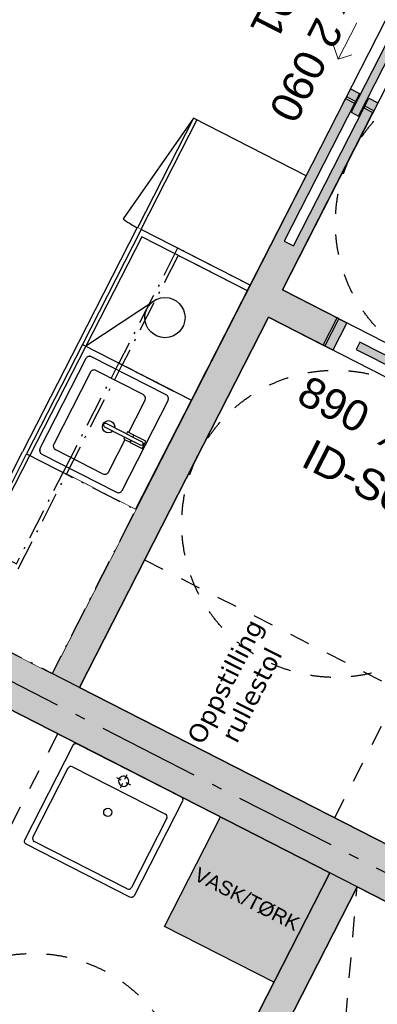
# Model space of a CAD drawing. Header units: millimetres. Extents: x 113452 to 163521, y 85995 to 132858.
# Tile 38 of 78: x 133663 to 135410, y 108553 to 113360. Entities that reach past the tile are written whole.
import ezdxf
from ezdxf.enums import TextEntityAlignment as Align

# ---------------------------------------------------------------- set-up
doc = ezdxf.new("R2010")
doc.units = ezdxf.units.MM
doc.header["$LTSCALE"] = 0.5
doc.header["$MEASUREMENT"] = 0
for name, pattern in [('Akselinje', [1500, 1000, -200, 100, -200]), ('Over snittplan', [520, 300, -100, 20, -100]), ('PLINE', [0]), ('Stipling', [400, 200, -200]), ('Wipeout_Contour', [2000, 0, -2000])]:
    doc.linetypes.add(name, pattern=pattern)
for name, color, linetype in [('0(Nye konstruksjoner)', 7, 'Continuous'), ('24-- Innervegger (Skravur)(Nye konstruksjoner)', 7, 'Continuous'), ('24-- Innervegger(Nye konstruksjoner)', 7, 'Continuous'), ('244- Vinduer_ dører_ foldevegger(Nye konstruksjoner)', 7, 'Continuous'), ('273- Kjøkkeninnredning (Skravur)(Nye konstruksjoner)', 7, 'Continuous'), ('273- Kjøkkeninnredning(Nye konstruksjoner)', 7, 'Continuous'), ('315- Utstyr for sanitærinstallasjoner (Skravur)(Nye konstruksjoner)', 7, 'Continuous'), ('315- Utstyr for sanitærinstallasjoner(Nye konstruksjoner)', 7, 'Continuous'), ('82-- Modullinjer(Nye konstruksjoner)', 7, 'Continuous'), ('842-M___1_100 Målsetting bygning(Nye konstruksjoner)', 7, 'Continuous'), ('852- Teknisk_symbolsk informasjon_ bygning(Nye konstruksjoner)', 7, 'Continuous'), ('862- M___Nettoareal(Nye konstruksjoner)', 7, 'Continuous'), ('862- M___Nettoareal(Polylinje)(Nye konstruksjoner)', 7, 'Continuous'), ('862- M___Nettoareal(Tekst)(Nye konstruksjoner)', 7, 'Continuous'), ('878- Annen overflate_visuell informasjon_snusirkler(Nye konstruksjoner)', 7, 'Continuous')]:
    doc.layers.add(name, color=color, linetype=linetype)
doc.layers.add('234- Vinduer_ dører_ porter(Nye konstruksjoner)', color=7, linetype='Continuous', lineweight=0)
doc.styles.add('GENERATED_STYLE_1', font='arial.ttf')
doc.styles.add('GENERATED_STYLE_2', font='arial.ttf')
doc.styles.add('GENERATED_STYLE_3', font='verdana.ttf')
doc.dimstyles.new('GENERATED_STYLE__1', dxfattribs={"dimtxt": 200, "dimasz": 190, "dimexe": 0.18, "dimexo": 0.0625, "dimgap": 0, "dimtad": 1, "dimdec": 0, "dimzin": 0, "dimdsep": 46, "dimtxsty": 'GENERATED_STYLE_1', "dimblk": 'ARROWHEAD_6', "dimblk1": 'ARROWHEAD_6', "dimblk2": 'ARROWHEAD_6', "dimcen": 0.09, "dimse1": 1, "dimse2": 1, "dimclrd": 256, "dimclre": 256, "dimclrt": 256, "dimadec": 1, "dimazin": 0, "dimtfac": 1, "dimtdec": 4, "dimtmove": 0, "dimatfit": 3, "dimfxl": 1, "dimtolj": 1, "dimtzin": 0, "dimarcsym": 0})

# ---------------------------------------------------------------- blocks, each defined once
blk = doc.blocks.new('Leilighet 4_101_13_1', base_point=(132842.5, 119904.3))
at = {"layer": '862- M___Nettoareal(Polylinje)(Nye konstruksjoner)', "linetype": 'PLINE', "flags": 128}
blk.add_lwpolyline([(132836.6, 118488.9), (129669.9, 112288.8), (136315.2, 108894.6), (139482, 115094.7), (135686.4, 117033.3)], close=True, dxfattribs=at)
at = {"layer": '862- M___Nettoareal(Tekst)(Nye konstruksjoner)', "style": 'GENERATED_STYLE_1'}
for tag, height, p in [('DUMMY_862', 150, (131389.7, 118862)), ('ROOM_NAME', 200, (131669.6, 118673.3)), ('DUMMY_861', 200, (131100.8, 117605.4))]:
    blk.add_attdef(tag, text='', height=height, rotation=242.9436, dxfattribs=at).set_placement(p, align=Align.TOP_LEFT)
blk = doc.blocks.new('Leilighet 5_101_14_1', base_point=(129551.8, 113461.5))
at = {"layer": '862- M___Nettoareal(Polylinje)(Nye konstruksjoner)', "linetype": 'PLINE', "flags": 128}
blk.add_lwpolyline([(129556.1, 112066.2), (126394.8, 105876.8), (127908.8, 105103.5), (133040.2, 102482.6), (136201.5, 108671.9)], close=True, dxfattribs=at)
at = {"layer": '862- M___Nettoareal(Tekst)(Nye konstruksjoner)', "style": 'GENERATED_STYLE_1'}
for tag, height, p in [('DUMMY_862', 150, (128098.9, 112419.2)), ('ROOM_NAME', 200, (128378.8, 112230.6)), ('DUMMY_861', 200, (127810, 111162.6))]:
    blk.add_attdef(tag, text='', height=height, rotation=242.9436, dxfattribs=at).set_placement(p, align=Align.TOP_LEFT)
blk = doc.blocks.new('Entre_106_17_1', base_point=(136685.9, 111472.7))
at = {"layer": '862- M___Nettoareal(Polylinje)(Nye konstruksjoner)', "linetype": 'PLINE', "flags": 128}
blk.add_lwpolyline([(137306.8, 110836), (138299.2, 112779), (135938.9, 113984.6), (134946.5, 112041.6)], close=True, dxfattribs=at)
at = {"layer": '862- M___Nettoareal(Tekst)(Nye konstruksjoner)', "style": 'GENERATED_STYLE_1'}
for tag, height, p in [('DUMMY_862', 150, (137127.5, 112549.9)), ('ROOM_NAME', 200, (137407.4, 112361.2)), ('DUMMY_861', 200, (137109.2, 111823.1))]:
    blk.add_attdef(tag, text='', height=height, rotation=242.9436, dxfattribs=at).set_placement(p, align=Align.TOP_LEFT)
blk = doc.blocks.new('Bod_106_18_1', base_point=(136151.3, 109295.1))
at = {"layer": '862- M___Nettoareal(Polylinje)(Nye konstruksjoner)', "linetype": 'PLINE', "flags": 128}
blk.add_lwpolyline([(136315.2, 108894.6), (137238.6, 110702.4), (134878.3, 111908), (133954.9, 110100.2)], close=True, dxfattribs=at)
at = {"layer": '862- M___Nettoareal(Tekst)(Nye konstruksjoner)', "insert": (136026.7, 110476), "char_height": 150, "attachment_point": 1, "rotation": 242.9436, "style": 'GENERATED_STYLE_1'}
blk.add_mtext('\\A1;{\\pql;\\pt0,24100;\\fArial|b0|i0|c0|p0;\\W1.000000;5,4\\fArial|b0|i0|c0|p0;\\W1.000000;\\A1{\\H.66x;\\S^  ;}\\fArial|b0|i0|c0|p0;\\W1.000000; m\\fArial|b0|i0|c0|p0;\\W1.000000;\\A1{\\H.66x;\\S2^  ;}}', dxfattribs=at)
at = {"layer": '862- M___Nettoareal(Tekst)(Nye konstruksjoner)', "style": 'GENERATED_STYLE_1'}
for tag, height, p in [('DUMMY_862', 150, (136059.7, 110459.2)), ('ROOM_NAME', 200, (136339.5, 110270.5)), ('DUMMY_861', 200, (136117.5, 109881.6))]:
    blk.add_attdef(tag, text='', height=height, rotation=242.9436, dxfattribs=at).set_placement(p, align=Align.TOP_LEFT)
blk = doc.blocks.new('Bad_106_22_1', base_point=(133746.3, 108042.9))
at = {"layer": '862- M___Nettoareal(Polylinje)(Nye konstruksjoner)', "linetype": 'PLINE', "flags": 128}
blk.add_lwpolyline([(134063.3, 107012.7), (135177.8, 109194.8), (132595, 110514), (132071.8, 109489.6), (132249.9, 109398.7), (132068, 109042.4), (131889.9, 109133.4), (131480.5, 108331.9)], close=True, dxfattribs=at)
at = {"layer": '862- M___Nettoareal(Tekst)(Nye konstruksjoner)', "style": 'GENERATED_STYLE_1'}
for tag, height, p in [('DUMMY_862', 150, (133845.5, 108323.5)), ('ROOM_NAME', 200, (134125.4, 108134.8)), ('DUMMY_861', 200, (133903.4, 107745.9))]:
    blk.add_attdef(tag, text='', height=height, rotation=242.9436, dxfattribs=at).set_placement(p, align=Align.TOP_LEFT)
blk = doc.blocks.new('Stue_kjøkken_101_33_1', base_point=(132006.4, 113565.7))
at = {"layer": '862- M___Nettoareal(Polylinje)(Nye konstruksjoner)', "linetype": 'PLINE', "flags": 128}
blk.add_lwpolyline([(131653.9, 116173.2), (129669.9, 112288.8), (133821.3, 110168.4), (135805.3, 114052.8)], close=True, dxfattribs=at)
at = {"layer": '862- M___Nettoareal(Tekst)(Nye konstruksjoner)', "style": 'GENERATED_STYLE_1'}
for tag, height, p in [('DUMMY_862', 150, (132332, 114289.6)), ('ROOM_NAME', 200, (132611.9, 114100.9)), ('DUMMY_861', 200, (131890.7, 112734.7))]:
    blk.add_attdef(tag, text='', height=height, rotation=242.9436, dxfattribs=at).set_placement(p, align=Align.TOP_LEFT)
blk = doc.blocks.new('Tekn. rom_101_38_1', base_point=(135404, 107715.1))
at = {"layer": '862- M___Nettoareal(Polylinje)(Nye konstruksjoner)', "linetype": 'PLINE', "flags": 128}
blk.add_lwpolyline([(135311.4, 109126.6), (134196.8, 106944.5), (135087, 106489.9), (136201.5, 108671.9)], close=True, dxfattribs=at)
at = {"layer": '862- M___Nettoareal(Tekst)(Nye konstruksjoner)', "insert": (135610.4, 108285.7), "char_height": 150, "attachment_point": 1, "rotation": 242.9436, "style": 'GENERATED_STYLE_1'}
blk.add_mtext('\\A1;{\\pql;\\pt0,24100;\\fArial|b0|i0|c0|p0;\\W1.000000;2,4\\fArial|b0|i0|c0|p0;\\W1.000000;\\A1{\\H.66x;\\S^  ;}\\fArial|b0|i0|c0|p0;\\W1.000000; m\\fArial|b0|i0|c0|p0;\\W1.000000;\\A1{\\H.66x;\\S2^  ;}}', dxfattribs=at)
at = {"layer": '862- M___Nettoareal(Tekst)(Nye konstruksjoner)', "style": 'GENERATED_STYLE_1'}
for tag, height, p in [('DUMMY_862', 150, (135642.9, 108269.1)), ('ROOM_NAME', 200, (135922.7, 108080.5)), ('DUMMY_861', 200, (135375, 107053.8))]:
    blk.add_attdef(tag, text='', height=height, rotation=242.9436, dxfattribs=at).set_placement(p, align=Align.TOP_LEFT)
blk = doc.blocks.new('Dørmarkør NOR[14]_1', base_point=(135595.5, 113312.2))
at = {"layer": '852- Teknisk_symbolsk informasjon_ bygning(Nye konstruksjoner)', "char_height": 150, "attachment_point": 7, "rotation": 242.9436, "style": 'GENERATED_STYLE_1'}
for s, insert in [('\\A1;{\\pql;\\pt0;\\fArial|b0|i0|c0|p0;\\W1.000000;\\fArial|b0|i0|c0|p0;\\H0.666667x;\\W1.000000;\\A1{\\H.66x;\\S^  ;}\\fArial|b0|i0|c0|p0;\\H1.500000x;\\W1.000000;\\fArial|b0|i0|c0|p0;\\W1.000000;}', (133545.9, 114359)), ('\\A1;{\\pql;\\pt0;\\fArial|b0|i0|c0|p0;\\W1.000000;890\\fArial|b0|i0|c0|p0;\\W1.000000;\\A1{\\H.66x;\\S^  ;}\\fArial|b0|i0|c0|p0;\\W1.000000; x 2\xa0090\\fArial|b0|i0|c0|p0;\\W1.000000;\\A1{\\H.66x;\\S^  ;}}', (135353.5, 113943.1)), ('\\A1;{\\pql;\\pt0;\\fArial|b0|i0|c0|p0;\\W1.000000; ID-S01\\fArial|b0|i0|c0|p0;\\W1.000000;\\fArial|b0|i0|c0|p0;\\W1.000000;\\fArial|b0|i0|c0|p0;\\W1.000000;}', (135106.2, 113953.6))]:
    blk.add_mtext(s, dxfattribs=dict(at, insert=insert))
blk = doc.blocks.new('Skyvedør med pocketkarm[12]_1', base_point=(-1071196.2, -15782375.2))
at = {"layer": '24-- Innervegger (Skravur)(Nye konstruksjoner)', "linetype": 'Continuous'}
for points in [[(135648.2, 113624.4), (135282.5, 112908.3), (135318.1, 112890.1), (135683.9, 113606.2)], [(135259.5, 112984.1), (135304, 112961.4), (135323.6, 112999.7), (135279, 113022.4)], [(135348.5, 112938.6), (135393.1, 112915.9), (135412.6, 112954.2), (135368.1, 112976.9)]]:
    blk.add_hatch(color=256, dxfattribs=at).paths.add_polyline_path(points)
at = {"layer": '234- Vinduer_ dører_ porter(Nye konstruksjoner)', "linetype": 'PLINE'}
for p, q in [((135309.5, 113345.9), (135218.6, 113167.8)), ((135218.6, 113167.8), (135196.8, 113235.1)), ((135218.6, 113167.8), (135285.8, 113189.6))]:
    blk.add_line(p, q, dxfattribs=at)
at = {"layer": '244- Vinduer_ dører_ foldevegger(Nye konstruksjoner)', "linetype": 'PLINE'}
for p, q in [((135648.2, 113624.4), (135282.5, 112908.3)), ((135318.1, 112890.1), (135683.9, 113606.2)), ((135259.5, 112984.1), (135254.9, 112975.2)), ((135259.5, 112984.1), (135279, 113022.4)), ((135304, 112961.4), (135259.5, 112984.1)), ((135279, 113022.4), (135323.6, 112999.7)), ((135323.6, 112999.7), (135304, 112961.4)), ((135254.9, 112975.2), (135299.5, 112952.5)), ((135254.9, 112975.2), (135299.5, 112952.5)), ((135254.9, 112975.2), (135299.5, 112952.5)), ((135304, 112961.4), (135299.5, 112952.5)), ((135348.5, 112938.6), (135344, 112929.7)), ((135348.5, 112938.6), (135368.1, 112976.9)), ((135393.1, 112915.9), (135348.5, 112938.6)), ((135368.1, 112976.9), (135412.6, 112954.2)), ((135412.6, 112954.2), (135393.1, 112915.9)), ((135282.5, 112908.3), (135318.1, 112890.1)), ((135344, 112929.7), (135388.5, 112907)), ((135344, 112929.7), (135388.5, 112907)), ((135344, 112929.7), (135388.5, 112907)), ((135393.1, 112915.9), (135388.5, 112907))]:
    blk.add_line(p, q, dxfattribs=at)
at = {"layer": '852- Teknisk_symbolsk informasjon_ bygning(Nye konstruksjoner)'}
blk.add_blockref('Dørmarkør NOR[14]_1', (135595.5, 113312.2), dxfattribs=at)
blk = doc.blocks.new('Dørmarkør NOR[16]_1', base_point=(133886.8, 115032.7))
at = {"layer": '852- Teknisk_symbolsk informasjon_ bygning(Nye konstruksjoner)', "char_height": 150, "attachment_point": 7, "rotation": 332.9436, "style": 'GENERATED_STYLE_1'}
for s, insert in [('\\A1;{\\pql;\\pt0;\\fArial|b0|i0|c0|p0;\\W1.000000;890\\fArial|b0|i0|c0|p0;\\W1.000000;\\A1{\\H.66x;\\S^  ;}\\fArial|b0|i0|c0|p0;\\W1.000000; x 2\xa0090\\fArial|b0|i0|c0|p0;\\W1.000000;\\A1{\\H.66x;\\S^  ;}}', (133324.1, 114924.3)), ('\\A1;{\\pql;\\pt0;\\fArial|b0|i0|c0|p0;\\W1.000000; ID-S01\\fArial|b0|i0|c0|p0;\\W1.000000;\\fArial|b0|i0|c0|p0;\\W1.000000;\\fArial|b0|i0|c0|p0;\\W1.000000;}', (133313.6, 114677)), ('\\A1;{\\pql;\\pt0;\\fArial|b0|i0|c0|p0;\\W1.000000;\\fArial|b0|i0|c0|p0;\\H0.666667x;\\W1.000000;\\A1{\\H.66x;\\S^  ;}\\fArial|b0|i0|c0|p0;\\H1.500000x;\\W1.000000;\\fArial|b0|i0|c0|p0;\\W1.000000;}', (132908.2, 113116.7))]:
    blk.add_mtext(s, dxfattribs=dict(at, insert=insert))
blk = doc.blocks.new('Skyvedør med pocketkarm[14]_1', base_point=(-1071196.2, -15782375.2))
at = {"layer": '24-- Innervegger (Skravur)(Nye konstruksjoner)', "linetype": 'Continuous'}
for points in [[(133597, 115349.1), (133558.8, 115368.7), (133490.5, 115235.1), (133528.8, 115215.5)], [(133642.9, 115219), (134358.9, 114853.3), (134377.1, 114889), (133661.1, 115254.7)], [(134328.6, 114919.3), (134351.3, 114963.9), (134313.1, 114983.4), (134290.3, 114938.9)], [(134283.1, 114830.3), (134305.9, 114874.8), (134267.6, 114894.4), (134244.8, 114849.8)]]:
    blk.add_hatch(color=256, dxfattribs=at).paths.add_polyline_path(points)
at = {"layer": '234- Vinduer_ dører_ porter(Nye konstruksjoner)', "linetype": 'PLINE'}
for p, q in [((133921.3, 114880.3), (134099.4, 114789.4)), ((134099.4, 114789.4), (134077.6, 114856.6)), ((134099.4, 114789.4), (134032.1, 114767.6))]:
    blk.add_line(p, q, dxfattribs=at)
at = {"layer": '244- Vinduer_ dører_ foldevegger(Nye konstruksjoner)', "linetype": 'PLINE'}
for p, q in [((133481.6, 115239.7), (133549.8, 115373.2)), ((133481.6, 115239.7), (133549.8, 115373.2)), ((133481.6, 115239.7), (133549.8, 115373.2)), ((133490.5, 115235.1), (133558.8, 115368.7)), ((133597, 115349.1), (133528.8, 115215.5)), ((133558.8, 115368.7), (133549.8, 115373.2)), ((133558.8, 115368.7), (133597, 115349.1)), ((133490.5, 115235.1), (133481.6, 115239.7)), ((133661.1, 115254.7), (133642.9, 115219)), ((134377.1, 114889), (133661.1, 115254.7)), ((133528.8, 115215.5), (133490.5, 115235.1)), ((133642.9, 115219), (134358.9, 114853.3)), ((134290.3, 114938.9), (134313.1, 114983.4)), ((134313.1, 114983.4), (134351.3, 114963.9)), ((134351.3, 114963.9), (134328.6, 114919.3)), ((134337.5, 114914.8), (134360.3, 114959.3)), ((134337.5, 114914.8), (134360.3, 114959.3)), ((134337.5, 114914.8), (134360.3, 114959.3)), ((134351.3, 114963.9), (134360.3, 114959.3)), ((134328.6, 114919.3), (134290.3, 114938.9)), ((134328.6, 114919.3), (134337.5, 114914.8)), ((134244.8, 114849.8), (134267.6, 114894.4)), ((134267.6, 114894.4), (134305.9, 114874.8)), ((134305.9, 114874.8), (134283.1, 114830.3)), ((134292, 114825.7), (134314.8, 114870.3)), ((134292, 114825.7), (134314.8, 114870.3)), ((134292, 114825.7), (134314.8, 114870.3)), ((134305.9, 114874.8), (134314.8, 114870.3)), ((134358.9, 114853.3), (134377.1, 114889)), ((134283.1, 114830.3), (134244.8, 114849.8)), ((134283.1, 114830.3), (134292, 114825.7))]:
    blk.add_line(p, q, dxfattribs=at)
at = {"layer": '852- Teknisk_symbolsk informasjon_ bygning(Nye konstruksjoner)'}
blk.add_blockref('Dørmarkør NOR[16]_1', (133886.8, 115032.7), dxfattribs=at)
blk = doc.blocks.new('Dørmarkør NOR[41]_1', base_point=(135550.6, 111564.6))
at = {"layer": '852- Teknisk_symbolsk informasjon_ bygning(Nye konstruksjoner)', "char_height": 150, "attachment_point": 7, "rotation": 332.9436, "style": 'GENERATED_STYLE_1'}
for s, insert in [('\\A1;{\\pql;\\pt0;\\fArial|b0|i0|c0|p0;\\W1.000000;890\\fArial|b0|i0|c0|p0;\\W1.000000;\\A1{\\H.66x;\\S^  ;}\\fArial|b0|i0|c0|p0;\\W1.000000; x 2\xa0090\\fArial|b0|i0|c0|p0;\\W1.000000;\\A1{\\H.66x;\\S^  ;}}', (134987.9, 111456.2)), ('\\A1;{\\pql;\\pt0;\\fArial|b0|i0|c0|p0;\\W1.000000; ID-S01\\fArial|b0|i0|c0|p0;\\W1.000000;\\fArial|b0|i0|c0|p0;\\W1.000000;\\fArial|b0|i0|c0|p0;\\W1.000000;}', (134977.4, 111208.9)), ('\\A1;{\\pql;\\pt0;\\fArial|b0|i0|c0|p0;\\W1.000000;\\fArial|b0|i0|c0|p0;\\H0.666667x;\\W1.000000;\\A1{\\H.66x;\\S^  ;}\\fArial|b0|i0|c0|p0;\\H1.500000x;\\W1.000000;\\fArial|b0|i0|c0|p0;\\W1.000000;}', (134572, 109648.6))]:
    blk.add_mtext(s, dxfattribs=dict(at, insert=insert))
blk = doc.blocks.new('Skyvedør med pocketkarm[30]_1', base_point=(-1071196.2, -15782375.2))
at = {"layer": '24-- Innervegger (Skravur)(Nye konstruksjoner)', "linetype": 'Continuous'}
for points in [[(135260.9, 111881), (135222.6, 111900.6), (135154.3, 111767), (135192.6, 111747.4)], [(135306.7, 111750.9), (136022.7, 111385.2), (136040.9, 111420.8), (135324.9, 111786.5)], [(135992.4, 111451.2), (136015.2, 111495.7), (135976.9, 111515.3), (135954.1, 111470.8)], [(135946.9, 111362.2), (135969.7, 111406.7), (135931.4, 111426.2), (135908.6, 111381.7)]]:
    blk.add_hatch(color=256, dxfattribs=at).paths.add_polyline_path(points)
at = {"layer": '234- Vinduer_ dører_ porter(Nye konstruksjoner)', "linetype": 'PLINE'}
for p, q in [((135585.1, 111412.2), (135763.2, 111321.2)), ((135763.2, 111321.2), (135741.4, 111388.5)), ((135763.2, 111321.2), (135695.9, 111299.5))]:
    blk.add_line(p, q, dxfattribs=at)
at = {"layer": '244- Vinduer_ dører_ foldevegger(Nye konstruksjoner)', "linetype": 'PLINE'}
for p, q in [((135145.4, 111771.5), (135213.7, 111905.1)), ((135145.4, 111771.5), (135213.7, 111905.1)), ((135145.4, 111771.5), (135213.7, 111905.1)), ((135154.3, 111767), (135222.6, 111900.6)), ((135260.9, 111881), (135192.6, 111747.4)), ((135222.6, 111900.6), (135213.7, 111905.1)), ((135222.6, 111900.6), (135260.9, 111881)), ((135324.9, 111786.5), (135306.7, 111750.9)), ((136040.9, 111420.8), (135324.9, 111786.5)), ((135154.3, 111767), (135145.4, 111771.5)), ((135192.6, 111747.4), (135154.3, 111767)), ((135306.7, 111750.9), (136022.7, 111385.2)), ((135954.1, 111470.8), (135976.9, 111515.3)), ((135976.9, 111515.3), (136015.2, 111495.7)), ((136015.2, 111495.7), (135992.4, 111451.2)), ((136001.3, 111446.7), (136024.1, 111491.2)), ((136001.3, 111446.7), (136024.1, 111491.2)), ((136001.3, 111446.7), (136024.1, 111491.2)), ((136015.2, 111495.7), (136024.1, 111491.2)), ((135992.4, 111451.2), (135954.1, 111470.8)), ((135992.4, 111451.2), (136001.3, 111446.7)), ((135908.6, 111381.7), (135931.4, 111426.2)), ((135931.4, 111426.2), (135969.7, 111406.7)), ((135969.7, 111406.7), (135946.9, 111362.2)), ((135955.8, 111357.6), (135978.6, 111402.1)), ((135955.8, 111357.6), (135978.6, 111402.1)), ((135955.8, 111357.6), (135978.6, 111402.1)), ((135969.7, 111406.7), (135978.6, 111402.1)), ((136022.7, 111385.2), (136040.9, 111420.8)), ((135946.9, 111362.2), (135908.6, 111381.7)), ((135946.9, 111362.2), (135955.8, 111357.6))]:
    blk.add_line(p, q, dxfattribs=at)
at = {"layer": '852- Teknisk_symbolsk informasjon_ bygning(Nye konstruksjoner)'}
blk.add_blockref('Dørmarkør NOR[41]_1', (135550.6, 111564.6), dxfattribs=at)
blk = doc.blocks.new('Standard grid marker[60]_1', base_point=(126544.1, 113745))
at = {"layer": '82-- Modullinjer(Nye konstruksjoner)', "linetype": 'Akselinje'}
blk.add_line((126722.3, 113654), (145928.1, 103844.3), dxfattribs=at)
at = {"layer": '82-- Modullinjer(Nye konstruksjoner)', "style": 'GENERATED_STYLE_2'}
blk.add_attdef('AC_MarkerText_1', text='', height=350, rotation=242.9436, dxfattribs=at).set_placement((146778.6, 103329.9), align=Align.TOP_CENTER)
blk = doc.blocks.new('Høyskap[103]_1', base_point=(135062.3, 112598))
at = {"linetype": 'Wipeout_Contour', "ltscale": 701777.086081}
blk.add_wipeout([(134511.9, 112879.1), (134239, 112344.8), (134789.3, 112063.7), (135062.3, 112598)], dxfattribs=at).dxf.layer = '273- Kjøkkeninnredning (Skravur)(Nye konstruksjoner)'
at = {"layer": '273- Kjøkkeninnredning(Nye konstruksjoner)', "linetype": 'PLINE'}
for p, q in [((134511.9, 112879.1), (134168.1, 112387.4)), ((134527.9, 112870.9), (134255, 112336.6))]:
    blk.add_line(p, q, dxfattribs=at)
at = {"layer": '273- Kjøkkeninnredning(Nye konstruksjoner)', "linetype": 'PLINE', "flags": 128}
blk.add_lwpolyline([(134511.9, 112879.1), (134239, 112344.8), (134789.3, 112063.7), (135062.3, 112598)], close=True, dxfattribs=at)
at = {"layer": '273- Kjøkkeninnredning(Nye konstruksjoner)', "linetype": 'PLINE'}
blk.add_arc((134511.9, 112879.1), 600, 235.0432, 242.9436, dxfattribs=at)
blk = doc.blocks.new('Underskap hjørne L[105]_1', base_point=(133821.3, 110168.4))
at = {"linetype": 'Wipeout_Contour', "ltscale": 1041598.655069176}
blk.add_wipeout([(133021.4, 110576.9), (133821.3, 110168.4), (134229.7, 110968.1), (133677.6, 111250.1), (133551.2, 111002.6), (133303.4, 111129.1)], dxfattribs=at).dxf.layer = '273- Kjøkkeninnredning (Skravur)(Nye konstruksjoner)'
at = {"layer": '273- Kjøkkeninnredning(Nye konstruksjoner)', "linetype": 'PLINE'}
for p, q in [((133551.2, 111002.6), (133677.6, 111250.1)), ((133560.8, 110973), (133697.2, 111240.1)), ((133568.6, 110948.7), (133713.2, 111231.9)), ((133697.2, 111240.1), (134229.7, 110968.1)), ((133021.4, 110576.9), (133293.4, 111109.5)), ((133293.4, 111109.5), (133560.8, 110973)), ((133303.4, 111129.1), (133551.2, 111002.6)), ((133285.2, 111093.5), (133568.6, 110948.7)), ((134229.7, 110968.1), (133821.3, 110168.4)), ((134229.7, 110968.1), (133821.3, 110168.4)), ((133821.3, 110168.4), (133021.4, 110576.9)), ((133821.3, 110168.4), (133021.4, 110576.9))]:
    blk.add_line(p, q, dxfattribs=at)
blk = doc.blocks.new('Underskap[106]_1', base_point=(134502.8, 111502.6))
at = {"linetype": 'Wipeout_Contour', "ltscale": 697251.728707}
blk.add_wipeout([(133950.6, 111784.6), (133677.7, 111250.3), (134229.8, 110968.3), (134502.8, 111502.6)], dxfattribs=at).dxf.layer = '273- Kjøkkeninnredning (Skravur)(Nye konstruksjoner)'
at = {"linetype": 'Wipeout_Contour', "ltscale": 3486122.447433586}
blk.add_wipeout([(133987.1, 111706.4), (133762.4, 111266.6), (133762.4, 111266.6), (133761.2, 111251.3), (133771.2, 111239.7), (133771.2, 111239.7), (134136.3, 111053.2), (134136.3, 111053.2), (134151.5, 111051.9), (134163.2, 111061.9), (134163.2, 111061.9), (134387.9, 111501.7), (134387.9, 111501.7), (134389.1, 111517), (134379.1, 111528.6), (134379.1, 111528.6), (134014, 111715.1), (134014, 111715.1), (133998.8, 111716.4)], dxfattribs=at).dxf.layer = '273- Kjøkkeninnredning (Skravur)(Nye konstruksjoner)'
at = {"layer": '273- Kjøkkeninnredning(Nye konstruksjoner)', "linetype": 'PLINE'}
for p, q in [((133950.6, 111784.6), (133677.7, 111250.3)), ((133970.2, 111774.6), (133697.3, 111240.3)), ((133986.2, 111766.4), (133713.3, 111232.1)), ((134502.8, 111502.6), (133970.2, 111774.6)), ((134008.9, 111639.2), (133829.7, 111288.3)), ((134267.3, 111529.6), (134035.8, 111647.9)), ((134096.9, 111151.9), (134276.1, 111502.7)), ((134229.8, 110968.3), (134502.8, 111502.6)), ((134229.8, 110968.3), (134502.8, 111502.6)), ((133838.4, 111261.4), (134070, 111143.2)), ((133697.3, 111240.3), (134229.8, 110968.3))]:
    blk.add_line(p, q, dxfattribs=at)
at = {"layer": '273- Kjøkkeninnredning(Nye konstruksjoner)', "linetype": 'PLINE', "flags": 128}
blk.add_lwpolyline([(133987.1, 111706.4), (133762.4, 111266.6, 0.414214), (133771.2, 111239.7), (134136.3, 111053.2, 0.414214), (134163.2, 111061.9), (134387.9, 111501.7, 0.414214), (134379.1, 111528.6), (134014, 111715.1, 0.414214)], format="xyb", close=True, dxfattribs=at)
at = {"layer": '273- Kjøkkeninnredning(Nye konstruksjoner)', "linetype": 'PLINE'}
blk.add_circle((134097.4, 111372.8), 30, dxfattribs=at)
for centre, start, end in [((134026.7, 111630.1), 62.9436, 152.9436), ((134258.2, 111511.8), 332.9436, 62.9436), ((133847.5, 111279.3), 152.9436, 242.9436), ((134079.1, 111161), 242.9436, 332.9436)]:
    blk.add_arc(centre, 20, start, end, dxfattribs=at)
at = {"linetype": 'Wipeout_Contour', "ltscale": 2440869.977743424}
blk.add_wipeout([(134085.6, 111388.9), (134085.6, 111388.9), (134078.7, 111389.5), (134073.5, 111385), (134072.9, 111378.1), (134077.4, 111372.9), (134077.4, 111372.9), (134253.6, 111282.9), (134253.6, 111282.9), (134260.5, 111282.3), (134265.7, 111286.8), (134266.3, 111293.7), (134261.8, 111298.9), (134261.8, 111298.9)], dxfattribs=at).dxf.layer = '273- Kjøkkeninnredning (Skravur)(Nye konstruksjoner)'
at = {"layer": '273- Kjøkkeninnredning(Nye konstruksjoner)', "linetype": 'PLINE', "flags": 128}
blk.add_lwpolyline([(134085.6, 111388.9, 1), (134077.4, 111372.9), (134253.6, 111282.9, 1), (134261.8, 111298.9)], format="xyb", close=True, dxfattribs=at)
at = {"linetype": 'Wipeout_Contour', "ltscale": 2266967.866762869}
blk.add_wipeout([(134221.4, 111331.9), (134216.4, 111322.1), (134261.8, 111298.9), (134261.8, 111298.9), (134266.3, 111293.7), (134265.7, 111286.8), (134260.5, 111282.3), (134253.6, 111282.9), (134253.6, 111282.9), (134208.2, 111306.1), (134203.2, 111296.3), (134261.1, 111266.8), (134279.3, 111302.3)], dxfattribs=at).dxf.layer = '273- Kjøkkeninnredning (Skravur)(Nye konstruksjoner)'
at = {"layer": '273- Kjøkkeninnredning(Nye konstruksjoner)', "linetype": 'PLINE', "flags": 128}
blk.add_lwpolyline([(134221.4, 111331.9), (134216.4, 111322.1), (134261.8, 111298.9, -1), (134253.6, 111282.9), (134208.2, 111306.1), (134203.2, 111296.3), (134261.1, 111266.8), (134279.3, 111302.3)], format="xyb", close=True, dxfattribs=at)
at = {"linetype": 'Wipeout_Contour', "ltscale": 697490.560558}
blk.add_wipeout([(134189.2, 111348), (134184.3, 111338.5), (134215.5, 111322.6), (134220.4, 111332.1)], dxfattribs=at).dxf.layer = '273- Kjøkkeninnredning (Skravur)(Nye konstruksjoner)'
at = {"layer": '273- Kjøkkeninnredning(Nye konstruksjoner)', "linetype": 'PLINE', "flags": 128}
blk.add_lwpolyline([(134189.2, 111348), (134184.3, 111338.5), (134215.5, 111322.6), (134220.4, 111332.1)], close=True, dxfattribs=at)
at = {"linetype": 'Wipeout_Contour', "ltscale": 697385.110212}
blk.add_wipeout([(134171.3, 111312.9), (134202.4, 111297), (134207.3, 111306.5), (134176.1, 111322.5)], dxfattribs=at).dxf.layer = '273- Kjøkkeninnredning (Skravur)(Nye konstruksjoner)'
at = {"layer": '273- Kjøkkeninnredning(Nye konstruksjoner)', "linetype": 'PLINE', "flags": 128}
blk.add_lwpolyline([(134171.3, 111312.9), (134202.4, 111297), (134207.3, 111306.5), (134176.1, 111322.5)], close=True, dxfattribs=at)
blk = doc.blocks.new('Underskap[107]_1', base_point=(134789.3, 112063.7))
at = {"linetype": 'Wipeout_Contour', "ltscale": 699512.974227}
blk.add_wipeout([(134237.2, 112345.7), (133950.6, 111784.6), (134502.8, 111502.6), (134789.3, 112063.7)], dxfattribs=at).dxf.layer = '273- Kjøkkeninnredning (Skravur)(Nye konstruksjoner)'
at = {"layer": '273- Kjøkkeninnredning(Nye konstruksjoner)', "linetype": 'PLINE'}
for p, q in [((134237.2, 112345.7), (133950.6, 111784.6)), ((134256.8, 112335.7), (133970.2, 111774.6)), ((134789.3, 112063.7), (134256.8, 112335.7)), ((134259.2, 112300.8), (133986.2, 111766.4)), ((134775.7, 112036.9), (134259.2, 112300.8)), ((134502.8, 111502.6), (134789.3, 112063.7)), ((134502.8, 111502.6), (134789.3, 112063.7)), ((133970.2, 111774.6), (134502.8, 111502.6))]:
    blk.add_line(p, q, dxfattribs=at)
blk = doc.blocks.new('Overskap[108]_1', base_point=(134229.8, 110968.3))
at = {"layer": '273- Kjøkkeninnredning(Nye konstruksjoner)', "linetype": 'Over snittplan'}
blk.add_line((133891.4, 111141.1), (134164.4, 111675.5), dxfattribs=at)
at = {"layer": '273- Kjøkkeninnredning(Nye konstruksjoner)', "linetype": 'Over snittplan', "flags": 128}
blk.add_lwpolyline([(133875.4, 111149.3), (134148.3, 111683.6), (134502.8, 111502.6), (134229.8, 110968.3)], close=True, dxfattribs=at)
blk = doc.blocks.new('Overskap hjørne L[109]_1', base_point=(133821.3, 110168.4))
at = {"linetype": 'Wipeout_Contour', "ltscale": 1041366.009740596}
blk.add_wipeout([(133021.6, 110576.8), (133821.3, 110168.4), (134229.8, 110968.3), (133875.4, 111149.3), (133647.9, 110703.9), (133202.6, 110931.3)], dxfattribs=at).dxf.layer = '273- Kjøkkeninnredning (Skravur)(Nye konstruksjoner)'
at = {"layer": '273- Kjøkkeninnredning(Nye konstruksjoner)', "linetype": 'Over snittplan'}
for p, q in [((133655.7, 110679.7), (133891.4, 111141.1)), ((133194.5, 110915.3), (133655.7, 110679.7))]:
    blk.add_line(p, q, dxfattribs=at)
at = {"layer": '273- Kjøkkeninnredning(Nye konstruksjoner)', "linetype": 'Over snittplan', "flags": 128}
blk.add_lwpolyline([(133021.6, 110576.8), (133202.6, 110931.3), (133647.9, 110703.9), (133875.4, 111149.3), (134229.8, 110968.3), (133821.3, 110168.4)], close=True, dxfattribs=at)
blk = doc.blocks.new('Overskap[110]_1', base_point=(134789.3, 112063.7))
at = {"layer": '273- Kjøkkeninnredning(Nye konstruksjoner)', "linetype": 'Over snittplan'}
for p, q in [((134437.3, 112209.8), (134164.4, 111675.5)), ((134775.7, 112036.9), (134437.3, 112209.8))]:
    blk.add_line(p, q, dxfattribs=at)
at = {"layer": '273- Kjøkkeninnredning(Nye konstruksjoner)', "linetype": 'Over snittplan', "flags": 128}
blk.add_lwpolyline([(134434.9, 112244.7), (134148.3, 111683.6), (134502.8, 111502.6), (134789.3, 112063.7)], close=True, dxfattribs=at)
blk = doc.blocks.new('Vaskemaskin[128]_1', base_point=(134910.6, 109331.3))
at = {"layer": '315- Utstyr for sanitærinstallasjoner (Skravur)(Nye konstruksjoner)', "linetype": 'Continuous'}
blk.add_hatch(color=256, dxfattribs=at).paths.add_polyline_path([(135177.8, 109194.8), (134643.5, 109467.7), (134370.5, 108933.4), (134904.9, 108660.5)])
at = {"layer": '315- Utstyr for sanitærinstallasjoner(Nye konstruksjoner)', "linetype": 'Continuous', "flags": 128}
blk.add_lwpolyline([(135177.8, 109194.8), (134904.9, 108660.5), (134370.5, 108933.4), (134643.5, 109467.7)], close=True, dxfattribs=at)
at = {"layer": '315- Utstyr for sanitærinstallasjoner(Nye konstruksjoner)', "linetype": 'Continuous', "style": 'GENERATED_STYLE_1'}
blk.add_attdef('stDisplayText', text='', height=70, rotation=332.9436, dxfattribs=at).set_placement((134774.2, 109067.3), align=Align.MIDDLE_CENTER)
blk = doc.blocks.new('Servant[129]_1', base_point=(134198.2, 109695.2))
at = {"layer": '315- Utstyr for sanitærinstallasjoner(Nye konstruksjoner)', "linetype": 'PLINE'}
for p, q in [((133921.1, 109713.2), (134375.2, 109481.2)), ((133728, 109368.2), (133900.9, 109706.7)), ((134176.6, 109652.9), (134188, 109675.1)), ((134159.8, 109647.4), (134137.5, 109658.8)), ((134165.2, 109630.6), (134153.8, 109608.3)), ((134182, 109636), (134204.3, 109624.7)), ((134381.8, 109461), (134208.9, 109122.6)), ((134188.7, 109116.1), (133734.6, 109348.1))]:
    blk.add_line(p, q, dxfattribs=at)
at = {"layer": '315- Utstyr for sanitærinstallasjoner(Nye konstruksjoner)', "linetype": 'PLINE', "flags": 128}
for points in [[(133944.4, 109824.8), (134452, 109565.5, -0.414214), (134458.5, 109545.3), (134222, 109082.3, -0.414214), (134201.8, 109075.7), (133694.2, 109335, -0.414214), (133687.7, 109355.2), (133924.2, 109818.3, -0.414214)], [(134193.2, 109630.4, 1), (134148.6, 109653.1, 1)]]:
    blk.add_lwpolyline(points, format="xyb", close=True, dxfattribs=at)
at = {"layer": '315- Utstyr for sanitærinstallasjoner(Nye konstruksjoner)', "linetype": 'PLINE'}
blk.add_circle((134093.6, 109490.3), 20, dxfattribs=at)
for centre, start, end in [((133914.2, 109699.8), 62.9436, 152.9436), ((134368.4, 109467.9), 332.9436, 62.9436), ((133741.4, 109361.4), 152.9436, 242.9436), ((134195.6, 109129.4), 242.9436, 332.9436)]:
    blk.add_arc(centre, 15, start, end, dxfattribs=at)
blk = doc.blocks.new('*D293', base_point=(-1071196.2, -15782375.2))
at = {"layer": '842-M___1_100 Målsetting bygning(Nye konstruksjoner)', "linetype": 'PLINE'}
for p, q in [((149832.5, 114126.6), (138203.3, 91358.6)), ((138246.9, 91224.1), (138159.8, 91493.1)), ((138036.4, 91443.9), (138370.3, 91273.3)), ((138203.3, 91358.6), (135929, 86905.8)), ((135885.4, 87040.3), (135972.6, 86771.3)), ((135762, 86991.1), (136096, 86820.5)), ((135929, 86905.8), (135860.8, 86772.2))]:
    blk.add_line(p, q, dxfattribs=at)
at = {"layer": '842-M___1_100 Målsetting bygning(Nye konstruksjoner)', "insert": (137257.9, 89419.6), "char_height": 200, "attachment_point": 7, "rotation": 242.9436, "style": 'GENERATED_STYLE_1'}
blk.add_mtext('\\A1;{\\pql;\\fArial|b0|i0|c0|p0;\\W1.000000;5\xa0000}', dxfattribs=at)
blk = doc.blocks.new('ARROWHEAD_6')
at = {"linetype": 'Continuous'}
for p, q in [((-0.5, -0.5), (0.5, 0.5)), ((0, 0), (-1, 0))]:
    blk.add_line(p, q, dxfattribs=at)

msp = doc.modelspace()

# ---------------------------------------------------------------- hatches: boundary and pattern name
at = {"layer": '24-- Innervegger (Skravur)(Nye konstruksjoner)', "linetype": 'Continuous'}
for points in [[(135254.9, 112975.2), (133821.3, 110168.4), (133954.9, 110100.2), (135388.5, 112907), (135344, 112929.7), (135000.1, 112256.5), (134955.6, 112279.2), (135299.5, 112952.5)], [(129556.1, 112066.2), (136201.5, 108671.9), (136315.2, 108894.6), (129669.9, 112288.8)], [(134946.5, 112041.6), (134878.3, 111908), (135145.4, 111771.5), (135213.7, 111905.1)], [(134196.8, 106944.5), (135311.4, 109126.6), (135177.8, 109194.8), (134063.3, 107012.7)]]:
    msp.add_hatch(color=256, dxfattribs=at).paths.add_polyline_path(points)
at = {"layer": '273- Kjøkkeninnredning (Skravur)(Nye konstruksjoner)', "linetype": 'Continuous'}
msp.add_hatch(color=256, dxfattribs=at).paths.add_polyline_path([(134611.6, 112828.2), (133598.1, 110843.8), (133608.8, 110838.4), (134622.3, 112822.7)])

# ---------------------------------------------------------------- linework, layer by layer
at = {"layer": '0(Nye konstruksjoner)', "linetype": 'Stipling'}
msp.add_lwpolyline([(134273.3, 110723.6), (135520.1, 110086.7), (135201.7, 109463.3)], dxfattribs=at)
at = {"layer": '24-- Innervegger(Nye konstruksjoner)', "linetype": 'PLINE'}
for p, q in [((135254.9, 112975.2), (135299.5, 112952.5)), ((135344, 112929.7), (135388.5, 112907)), ((135145.4, 111771.5), (135213.7, 111905.1))]:
    msp.add_line(p, q, dxfattribs=at)
at = {"layer": '24-- Innervegger(Nye konstruksjoner)', "linetype": 'PLINE', "flags": 128}
for points in [[(135254.9, 112975.2), (133821.3, 110168.4)], [(134946.5, 112041.6), (135388.5, 112907)], [(133821.3, 110168.4), (129669.9, 112288.8)], [(135213.7, 111905.1), (134946.5, 112041.6)], [(133954.9, 110100.2), (134878.3, 111908)], [(134878.3, 111908), (135145.4, 111771.5)], [(132595, 110514), (135177.8, 109194.8)], [(136315.2, 108894.6), (133954.9, 110100.2)], [(135177.8, 109194.8), (134063.3, 107012.7)], [(134196.8, 106944.5), (135311.4, 109126.6)], [(135311.4, 109126.6), (136201.5, 108671.9)]]:
    msp.add_lwpolyline(points, dxfattribs=at)
at = {"layer": '244- Vinduer_ dører_ foldevegger(Nye konstruksjoner)', "linetype": 'PLINE'}
for p, q in [((135304, 112961.4), (134955.6, 112279.2)), ((135000.1, 112256.5), (135348.5, 112938.6)), ((134955.6, 112279.2), (135000.1, 112256.5))]:
    msp.add_line(p, q, dxfattribs=at)
at = {"layer": '273- Kjøkkeninnredning(Nye konstruksjoner)', "linetype": 'PLINE', "flags": 128}
for points in [[(134611.6, 112828.2), (133598.1, 110843.8)], [(133608.8, 110838.4), (134622.3, 112822.7)], [(134622.3, 112822.7), (134611.6, 112828.2)]]:
    msp.add_lwpolyline(points, dxfattribs=at)
at = {"layer": '315- Utstyr for sanitærinstallasjoner(Nye konstruksjoner)', "linetype": 'Stipling'}
for points in [[(132102.5, 109530.4), (133349.3, 108893.6), (133849.6, 109873.2)], [(135087, 106489.9), (135311.4, 109126.6)]]:
    msp.add_lwpolyline(points, dxfattribs=at)
at = {"layer": '878- Annen overflate_visuell informasjon_snusirkler(Nye konstruksjoner)', "linetype": 'Stipling'}
for centre in [(135955.6, 112368.4), (133729.8, 108051.3)]:
    msp.add_circle(centre, 750, dxfattribs=at)

# ---------------------------------------------------------------- block references
at = {"layer": '244- Vinduer_ dører_ foldevegger(Nye konstruksjoner)', "linetype": 'PLINE'}
for name in ['Skyvedør med pocketkarm[14]_1', 'Skyvedør med pocketkarm[12]_1', 'Skyvedør med pocketkarm[30]_1']:
    msp.add_blockref(name, (-1071196.2, -15782375.2), dxfattribs=at)
at = {"layer": '315- Utstyr for sanitærinstallasjoner(Nye konstruksjoner)', "linetype": 'PLINE'}
msp.add_blockref('Servant[129]_1', (134198.2, 109695.2), dxfattribs=at)
at = {"layer": '315- Utstyr for sanitærinstallasjoner(Nye konstruksjoner)', "linetype": 'Continuous'}
ref = msp.add_blockref('Vaskemaskin[128]_1', (134910.6, 109331.3), dxfattribs=at)
ref.add_attrib('stDisplayText', 'VASK/TØRK', dxfattribs={"color": 7, "linetype": 'Continuous', "height": 70, "rotation": 332.9436, "style": 'GENERATED_STYLE_1'}).set_placement((134774.2, 109067.3), align=Align.MIDDLE_CENTER)
at = {"layer": '82-- Modullinjer(Nye konstruksjoner)', "linetype": 'PLINE'}
msp.add_blockref('Standard grid marker[60]_1', (126544.1, 113745), dxfattribs=at)
at = {"layer": '862- M___Nettoareal(Nye konstruksjoner)', "linetype": 'Continuous'}
for name, p in [('Leilighet 4_101_13_1', (132842.5, 119904.3)), ('Stue_kjøkken_101_33_1', (132006.4, 113565.7)), ('Entre_106_17_1', (136685.9, 111472.7)), ('Leilighet 5_101_14_1', (129551.8, 113461.5)), ('Bod_106_18_1', (136151.3, 109295.1)), ('Bad_106_22_1', (133746.3, 108042.9)), ('Tekn. rom_101_38_1', (135404, 107715.1))]:
    msp.add_blockref(name, p, dxfattribs=at)

# ---------------------------------------------------------------- texts
at = {"layer": '0(Nye konstruksjoner)', "linetype": 'Continuous', "insert": (134837.9, 110042.2), "char_height": 90, "attachment_point": 8, "rotation": 62.9436, "line_spacing_factor": 0.966296, "style": 'GENERATED_STYLE_3'}
msp.add_mtext('\\A1;{\\pqc;\\fVerdana|b0|i0|c0|p0;\\W1.000000;Oppstilling\\P\\pqc;\\fVerdana|b0|i0|c0|p0;\\W1.000000;rullestol}', dxfattribs=at)

# ---------------------------------------------------------------- next in the draw order: block references
at = {"layer": '273- Kjøkkeninnredning(Nye konstruksjoner)', "linetype": 'PLINE'}
for name, p in [('Høyskap[103]_1', (135062.3, 112598)), ('Underskap hjørne L[105]_1', (133821.3, 110168.4))]:
    msp.add_blockref(name, p, dxfattribs=at)

# ---------------------------------------------------------------- next in the draw order: block references
msp.add_blockref('Underskap[106]_1', (134502.8, 111502.6), dxfattribs=at)

# ---------------------------------------------------------------- next in the draw order: block references
msp.add_blockref('Underskap[107]_1', (134789.3, 112063.7), dxfattribs=at)

# ---------------------------------------------------------------- next in the draw order: linework, layer by layer
msp.add_line((134331.8, 111994.6), (133986.2, 111766.4), dxfattribs=at)
msp.add_circle((134373, 111905.8), 98, dxfattribs=at)
at = {"layer": '878- Annen overflate_visuell informasjon_snusirkler(Nye konstruksjoner)', "linetype": 'Stipling'}
msp.add_circle((135205, 110898.9), 750, dxfattribs=at)

# ---------------------------------------------------------------- next in the draw order: block references
at = {"layer": '273- Kjøkkeninnredning(Nye konstruksjoner)', "linetype": 'Over snittplan'}
for name, p in [('Overskap[110]_1', (134789.3, 112063.7)), ('Overskap[108]_1', (134229.8, 110968.3))]:
    msp.add_blockref(name, p, dxfattribs=at)

# ---------------------------------------------------------------- next in the draw order: dimensions: what is measured, and where the dimension line sits
at = {"layer": '842-M___1_100 Målsetting bygning(Nye konstruksjoner)', "linetype": 'Continuous'}
dim = msp.add_linear_dim(base=(135929, 86905.8), p1=(136689.4, 92131.9), p2=(134415, 87679.1), angle=242.9436, dimstyle='GENERATED_STYLE__1', dxfattribs=at)
dim.commit()
dim.dimension.update_dxf_attribs({"geometry": '*D293', "text_midpoint": (137190.9, 89068.6), "dimtype": 160, "text_rotation": 242.9436})

# ---------------------------------------------------------------- next in the draw order: block references
at = {"layer": '273- Kjøkkeninnredning(Nye konstruksjoner)', "linetype": 'Over snittplan'}
msp.add_blockref('Overskap hjørne L[109]_1', (133821.3, 110168.4), dxfattribs=at)

doc.saveas('drawing.dxf')
